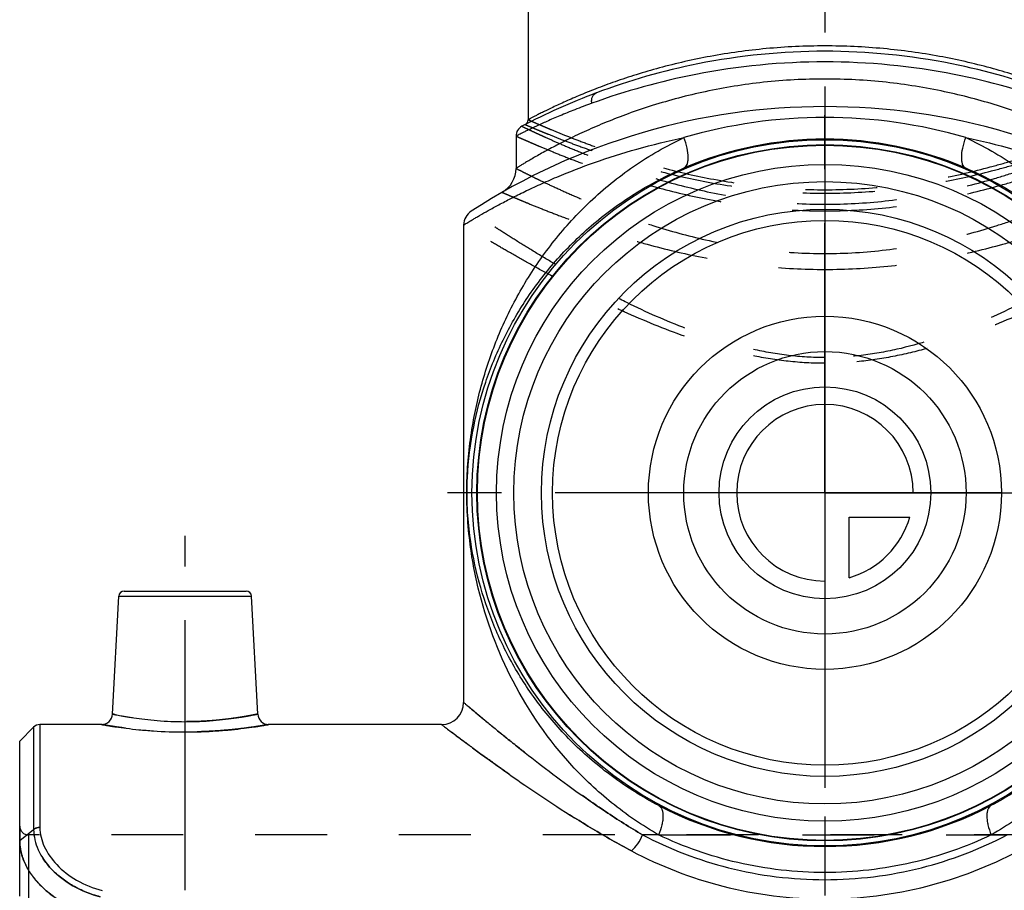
# Model space of a CAD drawing. Header units: millimetres. Extents: x 0 to 1000, y 0 to 1000.
# Tile 2 of 4: x 427 to 516, y 430 to 509. Entities that reach past the tile are written whole.
import ezdxf

# ---------------------------------------------------------------- set-up
doc = ezdxf.new("R2010")
doc.units = ezdxf.units.MM
doc.header["$LTSCALE"] = 65.185185
doc.linetypes.add('CENTER', pattern=[0.6, 0.375, -0.075, 0.075, -0.075])
doc.linetypes.add('HIDDEN', pattern=[0.2, 0.1, -0.1])
for name, color, linetype in [('ACHSEN_S', 7, 'CONTINUOUS'), ('FASEN', 7, 'CONTINUOUS'), ('FLAECHEN', 7, 'CONTINUOUS'), ('KOERPER', 7, 'CONTINUOUS'), ('KONST.EL_MIT_GEO', 7, 'CONTINUOUS'), ('KURVEN', 7, 'CONTINUOUS')]:
    doc.layers.add(name, color=color, linetype=linetype)

msp = doc.modelspace()

# ---------------------------------------------------------------- linework, layer by layer
at = {"layer": 'ACHSEN_S', "color": 40, "linetype": 'CENTER'}
msp.add_line((500, 620.564), (500, 382.9), dxfattribs=at)
at = {"layer": 'FASEN', "color": 7, "linetype": 'Continuous'}
for p, q in [((427, 443.9), (428.266, 445.166)), ((427, 434.901), (427, 443.9))]:
    msp.add_line(p, q, dxfattribs=at)
for radius in [31.5, 29.768]:
    msp.add_circle((500, 466.4), radius, dxfattribs=at)
at = {"layer": 'FASEN', "color": 8, "linetype": 'HIDDEN'}
msp.add_open_spline([(427, 434.901), (427, 434.549), (427.088, 433.825), (427.464, 432.764), (428.073, 431.736), (429.206, 430.406), (431.128, 429.008), (432.942, 428.311), (433.91, 428.068)], degree=3, knots=[0, 0, 0, 0, 0.101651, 0.208767, 0.322974, 0.444996, 0.711745, 1, 1, 1, 1], dxfattribs=at)
at = {"layer": 'FASEN', "color": 7, "linetype": 'Continuous'}
msp.add_open_spline([(433.91, 428.068), (432.94, 428.312), (431.125, 429.009), (429.203, 430.41), (428.071, 431.739), (427.463, 432.766), (427.088, 433.825), (427, 434.549), (427, 434.901)], degree=3, knots=[0, 0, 0, 0, 0.288918, 0.555418, 0.677384, 0.791389, 0.898385, 1, 1, 1, 1], dxfattribs=at)
at = {"layer": 'FLAECHEN', "color": 7, "linetype": 'Continuous'}
for p, q in [((472, 498.732), (472, 495.804)), ((467.25, 490.667), (467.25, 447.4))]:
    msp.add_line(p, q, dxfattribs=at)
msp.add_circle((500, 466.4), 24.688, dxfattribs=at)
at = {"layer": 'KOERPER', "color": 40, "linetype": 'CENTER'}
for p, q in [((500, 466.4), (500, 503.022)), ((500, 466.4), (463.378, 466.4)), ((500, 466.4), (536.622, 466.4)), ((500, 466.4), (500, 429.778)), ((442, 430.4), (442, 462.5))]:
    msp.add_line(p, q, dxfattribs=at)
at = {"layer": 'KOERPER', "color": 7, "linetype": 'Continuous'}
for p, q in [((434.417, 445.4), (428.831, 445.4)), ((465.25, 445.4), (449.583, 445.4))]:
    msp.add_line(p, q, dxfattribs=at)
at = {"layer": 'KOERPER', "color": 8, "linetype": 'HIDDEN'}
msp.add_line((572.2, 435.4), (427.8, 435.4), dxfattribs=at)
at = {"layer": 'KOERPER', "color": 7, "linetype": 'Continuous'}
for radius in [32, 31.552]:
    msp.add_circle((500, 466.4), radius, dxfattribs=at)
at = {"layer": 'KONST.EL_MIT_GEO', "color": 7, "linetype": 'Continuous'}
for p, q in [((473.1, 551.9), (473.1, 500.216)), ((479.281, 502.642), (479.269, 502.638)), ((436.474, 457.5), (447.526, 457.5)), ((435.416, 446.348), (435.975, 457.026)), ((435.975, 457.026), (448.025, 457.026)), ((448.584, 446.348), (448.025, 457.026)), ((428.266, 445.166), (428.266, 435.882)), ((428.831, 445.4), (428.831, 436.064)), ((427, 434.901), (428.266, 435.882)), ((427, 429.84), (427, 434.901)), ((484.922, 435.4), (483.472, 435.4)), ((515.078, 435.4), (516.528, 435.4))]:
    msp.add_line(p, q, dxfattribs=at)
at = {"layer": 'KONST.EL_MIT_GEO', "color": 8, "linetype": 'HIDDEN'}
for p, q in [((427, 436.2), (427, 434.901)), ((427.8, 435.4), (427.8, 429.197)), ((484.922, 435.4), (515.078, 435.4))]:
    msp.add_line(p, q, dxfattribs=at)
at = {"layer": 'KONST.EL_MIT_GEO', "color": 7, "linetype": 'Continuous'}
for radius in [28.2, 25.7]:
    msp.add_circle((500, 466.4), radius, dxfattribs=at)
for centre, radius, start, end in [((500, 447.4), 59, 110.57113, 117.74369), ((500, 442.4), 59, 57.07928, 122.92072), ((472.6, 500.216), 0.5, 297.41948, 0.00016), ((499.996, 454.799), 45.619, 89.9948, 106.25697), ((500.004, 454.799), 45.618, 73.74299, 90.00522), ((473, 498.732), 1, 117.74378, 179.99992), ((500.007, 465.97), 32.481, 90.01175, 113.13021), ((499.993, 465.97), 32.481, 66.86977, 89.98825), ((469.5, 495.804), 2.5, 299.7314, 0.00003), ((468.75, 490.667), 1.5, 122.9208, 180.00005), ((436.474, 457), 0.5, 90, 177), ((447.526, 457), 0.5, 3, 90), ((465.25, 447.4), 2, 270, 360), ((434.417, 446.4), 1, 269.99898, 357.00033), ((449.583, 446.4), 1, 182.99995, 270.00015), ((428.831, 444.6), 0.8, 90, 135), ((500.008, 466.826), 32.479, 242.37357, 269.98534), ((499.992, 466.826), 32.479, 270.01466, 297.62643)]:
    msp.add_arc(centre, radius, start, end, dxfattribs=at)
at = {"layer": 'KONST.EL_MIT_GEO', "color": 8, "linetype": 'HIDDEN'}
msp.add_arc((427.8, 436.2), 0.8, 180, 270, dxfattribs=at)
at = {"layer": 'KONST.EL_MIT_GEO', "color": 7, "linetype": 'Continuous'}
for points, knots in [([(526.9, 500.216), (526.899, 500.218), (526.884, 500.221), (526.862, 500.237), (526.819, 500.258), (526.761, 500.289), (526.686, 500.328), (526.554, 500.397), (526.348, 500.504), (526.053, 500.655), (525.695, 500.835), (525.276, 501.042), (524.601, 501.369), (523.617, 501.826), (522.273, 502.413), (520.723, 503.04), (518.981, 503.683), (517.059, 504.32), (514.195, 505.154), (510.278, 506.044), (505.258, 506.738), (500, 506.983), (494.742, 506.738), (489.722, 506.044), (485.805, 505.154), (482.941, 504.32), (481.019, 503.683), (479.277, 503.04), (477.727, 502.413), (476.383, 501.826), (475.399, 501.369), (474.724, 501.042), (474.305, 500.835), (473.947, 500.655), (473.652, 500.504), (473.446, 500.397), (473.314, 500.328), (473.239, 500.289), (473.181, 500.258), (473.138, 500.237), (473.116, 500.221), (473.101, 500.218), (473.1, 500.216)], [0, 0, 0, 0, 0.000169, 0.000676, 0.001518, 0.002695, 0.004205, 0.006045, 0.010702, 0.016635, 0.023807, 0.032175, 0.041694, 0.063991, 0.090315, 0.120292, 0.153573, 0.189834, 0.228768, 0.313414, 0.404882, 0.5, 0.595118, 0.686586, 0.771232, 0.810166, 0.846427, 0.879708, 0.909685, 0.936009, 0.958306, 0.967825, 0.976193, 0.983365, 0.989298, 0.993955, 0.995795, 0.997305, 0.998482, 0.999324, 0.999831, 1, 1, 1, 1]), ([(500, 506.418), (496.145, 506.418), (489.077, 505.715), (482.271, 503.764), (479.281, 502.642)], [0, 0, 0, 0, 0.546897, 1, 1, 1, 1]), ([(520.719, 502.642), (517.729, 503.764), (510.923, 505.715), (503.855, 506.418), (500, 506.418)], [0, 0, 0, 0, 0.453104, 1, 1, 1, 1]), ([(500, 505.454), (496.078, 505.454), (488.877, 504.75), (481.931, 502.811), (478.866, 501.702)], [0, 0, 0, 0, 0.546147, 1, 1, 1, 1]), ([(521.134, 501.702), (518.069, 502.811), (511.123, 504.75), (503.922, 505.454), (500, 505.454)], [0, 0, 0, 0, 0.453853, 1, 1, 1, 1]), ([(500, 503.9), (498.143, 503.9), (494.497, 503.704), (489.258, 502.863), (485.187, 501.791), (482.22, 500.787), (480.23, 500.02), (478.425, 499.245), (476.819, 498.487), (475.615, 497.872), (474.759, 497.413), (474.199, 497.104), (473.7, 496.821), (473.263, 496.567), (472.888, 496.346), (472.579, 496.16), (472.363, 496.029), (472.225, 495.943), (472.146, 495.895), (472.085, 495.856), (472.039, 495.831), (472.017, 495.811), (472.001, 495.807), (472, 495.804)], [0, 0, 0, 0, 0.188711, 0.370183, 0.538349, 0.615906, 0.688341, 0.755069, 0.815446, 0.868752, 0.892502, 0.914174, 0.933655, 0.950832, 0.965594, 0.977838, 0.98747, 0.991281, 0.99441, 0.996851, 0.998599, 0.999649, 1, 1, 1, 1]), ([(528, 495.804), (527.999, 495.807), (527.983, 495.811), (527.961, 495.831), (527.915, 495.856), (527.854, 495.895), (527.775, 495.943), (527.637, 496.029), (527.421, 496.16), (527.112, 496.346), (526.737, 496.567), (526.3, 496.821), (525.8, 497.104), (525.241, 497.413), (524.385, 497.872), (523.181, 498.487), (521.575, 499.245), (519.77, 500.02), (517.78, 500.787), (514.813, 501.791), (510.742, 502.863), (505.503, 503.704), (501.857, 503.9), (500, 503.9)], [0, 0, 0, 0, 0.000351, 0.001401, 0.003149, 0.00559, 0.00872, 0.01253, 0.022162, 0.034406, 0.049169, 0.066345, 0.085826, 0.107498, 0.131249, 0.184554, 0.244932, 0.31166, 0.384095, 0.461652, 0.629818, 0.811289, 1, 1, 1, 1]), ([(478.866, 501.702), (478.849, 501.804), (478.841, 502.006), (478.907, 502.287), (479.05, 502.514), (479.194, 502.61), (479.269, 502.638)], [0, 0, 0, 0, 0.283377, 0.544674, 0.780928, 1, 1, 1, 1]), ([(478.866, 501.702), (478.351, 501.515), (477.38, 501.149), (476.022, 500.597), (474.847, 500.089), (473.99, 499.698), (473.403, 499.422), (473.04, 499.248), (472.731, 499.097), (472.476, 498.971), (472.298, 498.883), (472.184, 498.825), (472.119, 498.793), (472.07, 498.767), (472.032, 498.75), (472.014, 498.737), (472.001, 498.735), (472, 498.732)], [0, 0, 0, 0, 0.219393, 0.415947, 0.587591, 0.732163, 0.793619, 0.847504, 0.893574, 0.931605, 0.961401, 0.97316, 0.982804, 0.990319, 0.995694, 0.998923, 1, 1, 1, 1]), ([(467.25, 490.667), (467.251, 490.669), (467.261, 490.671), (467.276, 490.684), (467.306, 490.701), (467.345, 490.726), (467.397, 490.757), (467.488, 490.813), (467.63, 490.9), (467.834, 491.023), (468.082, 491.172), (468.373, 491.345), (468.844, 491.62), (469.535, 492.013), (470.482, 492.533), (471.581, 493.109), (472.825, 493.728), (474.208, 494.375), (476.298, 495.287), (479.212, 496.412), (483.057, 497.63), (485.793, 498.297), (487.225, 498.593)], [0, 0, 0, 0, 0.000313, 0.001249, 0.002809, 0.00499, 0.007789, 0.011203, 0.019857, 0.03091, 0.044311, 0.06, 0.077912, 0.12012, 0.170345, 0.227996, 0.292504, 0.363344, 0.440034, 0.609229, 0.796901, 1, 1, 1, 1]), ([(484.922, 435.4), (483.429, 436.253), (480.641, 438.164), (475.913, 442.607), (471.432, 449.05), (468.74, 456.303), (467.622, 462.586), (467.425, 467.636), (467.974, 472.614), (469.063, 477.169), (470.64, 481.425), (472.744, 485.495), (475.416, 489.354), (478.698, 492.935), (482.632, 496.127), (485.63, 497.849), (487.225, 498.593)], [0, 0, 0, 0, 0.067078, 0.131169, 0.252432, 0.369415, 0.429998, 0.500928, 0.565752, 0.624795, 0.683239, 0.742422, 0.803081, 0.865849, 0.931327, 1, 1, 1, 1]), ([(487.247, 495.84), (487.307, 495.868), (487.421, 495.965), (487.53, 496.182), (487.592, 496.465), (487.616, 496.959), (487.513, 497.688), (487.339, 498.28), (487.225, 498.593)], [0, 0, 0, 0, 0.067756, 0.14787, 0.246416, 0.365049, 0.65674, 1, 1, 1, 1]), ([(512.753, 495.84), (512.693, 495.868), (512.579, 495.965), (512.47, 496.182), (512.408, 496.465), (512.384, 496.959), (512.487, 497.688), (512.661, 498.28), (512.775, 498.593)], [0, 0, 0, 0, 0.067756, 0.14787, 0.246416, 0.365049, 0.65674, 1, 1, 1, 1]), ([(512.775, 498.593), (514.37, 497.849), (517.368, 496.127), (521.301, 492.935), (524.584, 489.354), (527.256, 485.495), (529.36, 481.426), (530.937, 477.169), (532.026, 472.614), (532.575, 467.636), (532.378, 462.587), (531.26, 456.303), (528.568, 449.05), (524.087, 442.607), (519.359, 438.164), (516.571, 436.253), (515.078, 435.4)], [0, 0, 0, 0, 0.068672, 0.134147, 0.196913, 0.257571, 0.316754, 0.375199, 0.434241, 0.499064, 0.569996, 0.63058, 0.747563, 0.868827, 0.932921, 1, 1, 1, 1]), ([(512.775, 498.593), (514.207, 498.297), (516.943, 497.63), (520.788, 496.412), (523.702, 495.287), (525.792, 494.375), (527.174, 493.728), (528.419, 493.109), (529.518, 492.533), (530.465, 492.013), (531.156, 491.62), (531.627, 491.345), (531.918, 491.172), (532.166, 491.023), (532.37, 490.9), (532.512, 490.813), (532.603, 490.757), (532.655, 490.726), (532.694, 490.701), (532.724, 490.684), (532.739, 490.671), (532.749, 490.669), (532.75, 490.667)], [0, 0, 0, 0, 0.203098, 0.390768, 0.55996, 0.63665, 0.70749, 0.772, 0.829652, 0.879878, 0.922086, 0.939999, 0.955688, 0.96909, 0.980143, 0.988797, 0.992211, 0.99501, 0.997191, 0.998751, 0.999687, 1, 1, 1, 1]), ([(484.947, 438.049), (483.478, 438.818), (480.731, 440.534), (477.138, 443.606), (474.164, 446.981), (471.769, 450.578), (469.912, 454.356), (468.553, 458.341), (467.837, 461.908), (467.549, 465.082), (467.546, 468.392), (468.032, 472.255), (469.157, 476.44), (470.755, 480.312), (472.87, 484.004), (475.542, 487.5), (478.814, 490.74), (482.723, 493.624), (485.676, 495.17), (487.247, 495.84)], [0, 0, 0, 0, 0.068754, 0.133647, 0.195353, 0.254631, 0.312289, 0.369417, 0.428725, 0.462625, 0.501415, 0.565751, 0.623388, 0.680598, 0.738938, 0.799308, 0.862482, 0.929191, 1, 1, 1, 1]), ([(512.753, 495.84), (514.324, 495.17), (517.277, 493.624), (521.185, 490.74), (524.457, 487.501), (527.13, 484.005), (529.245, 480.313), (530.843, 476.44), (531.967, 472.256), (532.454, 468.392), (532.451, 465.082), (532.163, 461.908), (531.447, 458.341), (530.088, 454.356), (528.231, 450.578), (525.836, 446.981), (522.862, 443.606), (519.269, 440.534), (516.522, 438.818), (515.053, 438.049)], [0, 0, 0, 0, 0.070808, 0.137514, 0.200686, 0.261054, 0.319396, 0.376606, 0.434243, 0.498577, 0.537367, 0.57127, 0.630579, 0.687706, 0.745364, 0.804642, 0.86635, 0.931245, 1, 1, 1, 1]), ([(467.25, 447.4), (467.256, 447.394), (467.284, 447.373), (467.342, 447.321), (467.442, 447.238), (467.651, 447.06), (468.007, 446.761), (468.541, 446.313), (469.214, 445.753), (470.017, 445.091), (470.94, 444.339), (472.38, 443.182), (474.416, 441.589), (477.127, 439.566), (480.163, 437.447), (482.331, 436.074), (483.472, 435.4)], [0, 0, 0, 0, 0.001293, 0.005167, 0.011599, 0.020559, 0.045868, 0.080616, 0.124195, 0.175923, 0.235085, 0.300976, 0.450276, 0.619007, 0.803259, 1, 1, 1, 1]), ([(435.416, 446.348), (435.417, 446.346), (435.43, 446.347), (435.452, 446.339), (435.492, 446.332), (435.547, 446.32), (435.618, 446.306), (435.742, 446.281), (435.935, 446.244), (436.21, 446.192), (436.54, 446.133), (436.922, 446.069), (437.524, 445.976), (438.378, 445.862), (439.502, 445.751), (440.725, 445.677), (442, 445.65), (443.275, 445.677), (444.498, 445.751), (445.622, 445.862), (446.476, 445.976), (447.078, 446.069), (447.46, 446.133), (447.79, 446.192), (448.065, 446.244), (448.258, 446.281), (448.382, 446.306), (448.453, 446.32), (448.508, 446.332), (448.548, 446.339), (448.57, 446.347), (448.582, 446.346), (448.584, 446.348)], [0, 0, 0, 0, 0.000612, 0.002442, 0.005485, 0.009735, 0.015177, 0.021795, 0.038484, 0.059614, 0.08496, 0.114261, 0.147227, 0.222868, 0.309072, 0.402637, 0.5, 0.597362, 0.690927, 0.777131, 0.852772, 0.885738, 0.915039, 0.940385, 0.961515, 0.978205, 0.984823, 0.990265, 0.994515, 0.997558, 0.999388, 1, 1, 1, 1]), ([(434.417, 445.4), (434.43, 445.399), (434.479, 445.387), (434.59, 445.371), (434.774, 445.338), (435.028, 445.297), (435.349, 445.245), (435.902, 445.162), (436.729, 445.05), (437.863, 444.923), (439.64, 444.775), (442, 444.695), (444.36, 444.775), (446.137, 444.923), (447.271, 445.05), (448.098, 445.162), (448.651, 445.245), (448.972, 445.297), (449.226, 445.338), (449.41, 445.371), (449.521, 445.387), (449.57, 445.399), (449.583, 445.4)], [0, 0, 0, 0, 0.00249, 0.009921, 0.0222, 0.039166, 0.060606, 0.086267, 0.149057, 0.224896, 0.310833, 0.5, 0.689166, 0.775104, 0.850943, 0.913732, 0.939394, 0.960834, 0.977801, 0.990079, 0.99751, 1, 1, 1, 1]), ([(465.25, 445.4), (465.256, 445.394), (465.287, 445.374), (465.349, 445.324), (465.456, 445.244), (465.679, 445.073), (466.06, 444.785), (466.632, 444.353), (467.353, 443.815), (468.21, 443.179), (469.196, 442.458), (470.731, 441.349), (472.898, 439.825), (475.775, 437.897), (478.985, 435.885), (481.267, 434.587), (482.463, 433.952)], [0, 0, 0, 0, 0.001297, 0.005183, 0.011636, 0.020623, 0.046006, 0.080845, 0.124526, 0.176355, 0.23561, 0.301578, 0.450959, 0.619641, 0.80368, 1, 1, 1, 1]), ([(484.947, 438.049), (485.01, 438.014), (485.126, 437.91), (485.244, 437.689), (485.31, 437.408), (485.328, 437.075), (485.297, 436.697), (485.188, 436.124), (485.042, 435.69), (484.922, 435.4)], [0, 0, 0, 0, 0.076076, 0.16181, 0.262615, 0.380632, 0.51562, 0.665797, 1, 1, 1, 1]), ([(515.053, 438.049), (514.99, 438.014), (514.873, 437.91), (514.756, 437.689), (514.69, 437.408), (514.672, 437.075), (514.703, 436.697), (514.812, 436.124), (514.958, 435.69), (515.078, 435.4)], [0, 0, 0, 0, 0.076076, 0.16181, 0.262615, 0.380632, 0.51562, 0.665797, 1, 1, 1, 1]), ([(428.266, 435.882), (428.264, 435.257), (428.599, 433.909), (429.882, 432.129), (431.837, 430.651), (433.441, 430.012), (434.301, 429.789)], [0, 0, 0, 0, 0.205046, 0.440607, 0.708199, 1, 1, 1, 1]), ([(428.831, 436.063), (428.779, 436.064), (428.58, 436.05), (428.382, 435.973), (428.266, 435.882)], [0, 0, 0, 0, 0.26061, 1, 1, 1, 1]), ([(428.831, 436.064), (428.835, 435.481), (429.153, 434.224), (430.348, 432.558), (432.172, 431.166), (433.673, 430.563), (434.479, 430.352)], [0, 0, 0, 0, 0.204678, 0.439917, 0.707514, 1, 1, 1, 1]), ([(482.463, 433.952), (482.678, 434.136), (483.067, 434.593), (483.354, 435.115), (483.472, 435.4)], [0, 0, 0, 0, 0.479549, 1, 1, 1, 1]), ([(483.472, 435.4), (485.932, 434.108), (491.328, 432.043), (500, 430.977), (508.672, 432.043), (514.068, 434.108), (516.528, 435.4)], [0, 0, 0, 0, 0.243115, 0.499999, 0.756884, 1, 1, 1, 1]), ([(500, 431.987), (497.347, 431.987), (492.143, 432.573), (487.204, 434.302), (484.922, 435.4)], [0, 0, 0, 0, 0.511666, 1, 1, 1, 1]), ([(515.078, 435.4), (512.796, 434.302), (507.857, 432.573), (502.653, 431.987), (500, 431.987)], [0, 0, 0, 0, 0.488334, 1, 1, 1, 1]), ([(482.463, 433.952), (485.076, 432.564), (490.799, 430.351), (500, 429.205), (509.201, 430.351), (514.924, 432.564), (517.537, 433.952)], [0, 0, 0, 0, 0.243765, 0.499999, 0.756233, 1, 1, 1, 1])]:
    msp.add_open_spline(points, degree=3, knots=knots, dxfattribs=at)
at = {"layer": 'KONST.EL_MIT_GEO', "color": 8, "linetype": 'HIDDEN'}
for points, knots in [([(473.1, 500.216), (473.102, 500.213), (473.115, 500.211), (473.138, 500.197), (473.181, 500.18), (473.238, 500.154), (473.313, 500.121), (473.445, 500.062), (473.651, 499.972), (473.946, 499.843), (474.304, 499.688), (474.724, 499.509), (475.401, 499.224), (476.389, 498.82), (477.739, 498.293), (479.294, 497.718), (481.041, 497.115), (482.965, 496.504), (485.83, 495.686), (489.739, 494.78), (494.748, 494.042), (500, 493.776), (505.252, 494.042), (510.261, 494.78), (514.17, 495.686), (517.035, 496.504), (518.959, 497.115), (520.706, 497.718), (522.261, 498.293), (523.611, 498.82), (524.599, 499.224), (525.276, 499.509), (525.696, 499.688), (526.054, 499.843), (526.349, 499.972), (526.555, 500.062), (526.687, 500.121), (526.762, 500.154), (526.819, 500.18), (526.862, 500.197), (526.885, 500.211), (526.898, 500.213), (526.9, 500.216)], [0, 0, 0, 0, 0.000164, 0.000655, 0.001473, 0.002616, 0.004083, 0.005872, 0.010406, 0.016194, 0.023209, 0.031415, 0.040776, 0.062799, 0.088936, 0.118832, 0.152135, 0.1885, 0.227595, 0.312636, 0.404499, 0.5, 0.595501, 0.687364, 0.772405, 0.8115, 0.847865, 0.881168, 0.911064, 0.937201, 0.959224, 0.968585, 0.976791, 0.983806, 0.989594, 0.994128, 0.995917, 0.997384, 0.998527, 0.999345, 0.999836, 1, 1, 1, 1]), ([(472.534, 499.617), (472.538, 499.617), (472.548, 499.609), (472.574, 499.599), (472.615, 499.578), (472.674, 499.55), (472.749, 499.514), (472.883, 499.45), (473.09, 499.351), (473.388, 499.21), (473.749, 499.04), (474.173, 498.844), (474.858, 498.532), (475.858, 498.089), (477.225, 497.508), (478.803, 496.874), (480.578, 496.206), (482.536, 495.527), (485.456, 494.613), (489.453, 493.591), (494.593, 492.749), (498.175, 492.546), (500, 492.546)], [0, 0, 0, 0, 0.000327, 0.001305, 0.002933, 0.005208, 0.00813, 0.011693, 0.020724, 0.032257, 0.046235, 0.062592, 0.081256, 0.125186, 0.177349, 0.237044, 0.303571, 0.376246, 0.454408, 0.624547, 0.808539, 1, 1, 1, 1]), ([(472.83, 499.772), (472.833, 499.771), (472.844, 499.764), (472.87, 499.756), (472.912, 499.736), (473.002, 499.698), (473.156, 499.632), (473.391, 499.532), (473.69, 499.405), (474.054, 499.254), (474.48, 499.078), (475.168, 498.798), (476.171, 498.401), (477.539, 497.884), (479.115, 497.32), (480.883, 496.728), (482.83, 496.13), (485.724, 495.329), (489.668, 494.443), (494.714, 493.722), (500, 493.463), (505.286, 493.722), (510.332, 494.443), (514.276, 495.329), (517.17, 496.13), (519.117, 496.728), (520.885, 497.32), (522.461, 497.884), (523.829, 498.401), (524.832, 498.798), (525.52, 499.078), (525.946, 499.254), (526.31, 499.405), (526.609, 499.532), (526.844, 499.632), (526.998, 499.698), (527.088, 499.736), (527.13, 499.756), (527.156, 499.764), (527.167, 499.772), (527.17, 499.772)], [0, 0, 0, 0, 0.000165, 0.000657, 0.001478, 0.002624, 0.00589, 0.010438, 0.016244, 0.023278, 0.031505, 0.04089, 0.06296, 0.089144, 0.119081, 0.152415, 0.188801, 0.227902, 0.312906, 0.404659, 0.5, 0.595341, 0.687095, 0.772098, 0.811199, 0.847585, 0.88092, 0.910856, 0.93704, 0.959111, 0.968495, 0.976722, 0.983756, 0.989562, 0.99411, 0.997376, 0.998522, 0.999343, 0.999835, 1, 1, 1, 1]), ([(500, 492.546), (501.825, 492.546), (505.407, 492.749), (510.547, 493.591), (514.544, 494.613), (517.464, 495.527), (519.422, 496.206), (521.197, 496.874), (522.775, 497.508), (524.142, 498.089), (525.142, 498.532), (525.827, 498.844), (526.251, 499.04), (526.612, 499.21), (526.91, 499.351), (527.117, 499.45), (527.251, 499.514), (527.326, 499.55), (527.385, 499.578), (527.426, 499.599), (527.452, 499.609), (527.462, 499.617), (527.466, 499.617)], [0, 0, 0, 0, 0.191461, 0.375453, 0.545592, 0.623754, 0.696429, 0.762956, 0.822651, 0.874814, 0.918743, 0.937408, 0.953765, 0.967743, 0.979276, 0.988307, 0.99187, 0.994792, 0.997067, 0.998695, 0.999673, 1, 1, 1, 1]), ([(472, 498.732), (472.002, 498.73), (472.016, 498.727), (472.04, 498.713), (472.084, 498.695), (472.144, 498.667), (472.222, 498.632), (472.36, 498.57), (472.574, 498.475), (472.882, 498.339), (473.255, 498.175), (473.692, 497.986), (474.398, 497.685), (475.427, 497.257), (476.832, 496.698), (478.451, 496.087), (480.269, 495.445), (482.271, 494.793), (485.25, 493.916), (489.316, 492.939), (494.529, 492.137), (498.154, 491.944), (500, 491.944)], [0, 0, 0, 0, 0.000329, 0.001313, 0.002951, 0.005241, 0.008181, 0.011766, 0.020851, 0.03245, 0.046504, 0.062944, 0.081697, 0.12581, 0.17815, 0.238002, 0.304653, 0.377409, 0.455597, 0.625599, 0.809171, 1, 1, 1, 1]), ([(500, 491.944), (501.846, 491.944), (505.471, 492.137), (510.684, 492.939), (514.75, 493.916), (517.729, 494.793), (519.731, 495.445), (521.549, 496.087), (523.168, 496.698), (524.573, 497.257), (525.602, 497.685), (526.308, 497.986), (526.745, 498.175), (527.118, 498.339), (527.426, 498.475), (527.64, 498.57), (527.778, 498.632), (527.856, 498.667), (527.916, 498.695), (527.96, 498.713), (527.984, 498.727), (527.998, 498.73), (528, 498.732)], [0, 0, 0, 0, 0.190829, 0.374401, 0.544403, 0.622591, 0.695347, 0.761998, 0.82185, 0.87419, 0.918303, 0.937056, 0.953496, 0.96755, 0.979149, 0.988234, 0.991819, 0.994759, 0.997049, 0.998687, 0.999671, 1, 1, 1, 1]), ([(472, 495.804), (472.002, 495.801), (472.016, 495.798), (472.04, 495.782), (472.085, 495.761), (472.145, 495.729), (472.224, 495.689), (472.363, 495.618), (472.579, 495.509), (472.888, 495.353), (473.263, 495.166), (473.702, 494.95), (474.409, 494.606), (475.439, 494.12), (476.843, 493.485), (478.458, 492.792), (480.27, 492.065), (482.265, 491.327), (485.231, 490.334), (489.286, 489.224), (494.506, 488.306), (498.146, 488.084), (500, 488.084)], [0, 0, 0, 0, 0.000336, 0.001343, 0.003019, 0.005361, 0.008367, 0.012031, 0.02131, 0.033143, 0.04746, 0.064185, 0.08323, 0.127913, 0.180742, 0.240945, 0.307777, 0.380534, 0.458552, 0.627796, 0.810304, 1, 1, 1, 1]), ([(500, 488.084), (501.854, 488.084), (505.494, 488.306), (510.714, 489.224), (514.769, 490.334), (517.735, 491.327), (519.73, 492.065), (521.542, 492.792), (523.157, 493.485), (524.561, 494.12), (525.591, 494.606), (526.298, 494.95), (526.737, 495.166), (527.112, 495.353), (527.421, 495.509), (527.637, 495.618), (527.776, 495.689), (527.855, 495.729), (527.915, 495.761), (527.96, 495.782), (527.984, 495.798), (527.998, 495.801), (528, 495.804)], [0, 0, 0, 0, 0.189696, 0.372204, 0.541448, 0.619466, 0.692223, 0.759055, 0.819258, 0.872087, 0.91677, 0.935815, 0.95254, 0.966857, 0.97869, 0.987969, 0.991633, 0.994639, 0.996981, 0.998657, 0.999664, 1, 1, 1, 1]), ([(470.74, 493.633), (470.743, 493.633), (470.755, 493.624), (470.784, 493.615), (470.831, 493.593), (470.897, 493.565), (470.982, 493.528), (471.132, 493.463), (471.364, 493.363), (471.697, 493.22), (472.101, 493.049), (472.573, 492.852), (473.331, 492.538), (474.431, 492.094), (475.927, 491.515), (477.64, 490.884), (479.554, 490.223), (481.652, 489.554), (484.756, 488.657), (488.972, 487.659), (494.359, 486.84), (498.098, 486.644), (500, 486.644)], [0, 0, 0, 0, 0.000341, 0.001363, 0.003063, 0.005438, 0.008487, 0.012202, 0.021605, 0.03359, 0.04808, 0.064993, 0.084235, 0.129317, 0.182521, 0.243046, 0.310124, 0.383032, 0.461091, 0.630026, 0.81164, 1, 1, 1, 1]), ([(500, 486.644), (501.902, 486.644), (505.641, 486.84), (511.028, 487.659), (515.244, 488.657), (518.348, 489.554), (520.446, 490.223), (522.36, 490.884), (524.073, 491.515), (525.569, 492.094), (526.669, 492.538), (527.427, 492.852), (527.899, 493.049), (528.303, 493.22), (528.636, 493.363), (528.868, 493.463), (529.018, 493.528), (529.103, 493.565), (529.169, 493.593), (529.216, 493.615), (529.245, 493.624), (529.257, 493.633), (529.26, 493.633)], [0, 0, 0, 0, 0.18836, 0.369974, 0.538909, 0.616968, 0.689876, 0.756954, 0.817479, 0.870683, 0.915765, 0.935007, 0.95192, 0.96641, 0.978395, 0.987798, 0.991513, 0.994562, 0.996937, 0.998637, 0.999659, 1, 1, 1, 1]), ([(500, 478.655), (498.9, 478.655), (496.709, 478.787), (492.471, 479.529), (487.537, 481.113), (482.978, 483.144), (479.645, 484.835), (477.393, 486.056), (475.339, 487.231), (473.5, 488.329), (471.895, 489.324), (470.714, 490.079), (469.901, 490.609), (469.395, 490.943), (468.962, 491.231), (468.604, 491.471), (468.355, 491.64), (468.194, 491.749), (468.104, 491.811), (468.032, 491.859), (467.983, 491.895), (467.951, 491.913), (467.939, 491.925), (467.935, 491.926)], [0, 0, 0, 0, 0.093849, 0.186738, 0.366421, 0.534178, 0.612111, 0.685213, 0.752758, 0.813955, 0.867952, 0.913857, 0.933493, 0.950773, 0.965593, 0.977861, 0.987493, 0.9913, 0.994425, 0.99686, 0.998603, 0.99965, 1, 1, 1, 1]), ([(532.065, 491.926), (532.061, 491.925), (532.049, 491.912), (532.017, 491.895), (531.968, 491.859), (531.896, 491.811), (531.806, 491.749), (531.645, 491.64), (531.396, 491.471), (531.038, 491.231), (530.605, 490.943), (530.099, 490.609), (529.286, 490.079), (528.105, 489.324), (526.5, 488.329), (524.661, 487.231), (522.607, 486.056), (520.355, 484.835), (517.022, 483.144), (512.463, 481.113), (507.529, 479.529), (503.291, 478.787), (501.1, 478.655), (500, 478.655)], [0, 0, 0, 0, 0.00035, 0.001397, 0.00314, 0.005575, 0.0087, 0.012507, 0.022139, 0.034407, 0.049227, 0.066506, 0.086142, 0.132047, 0.186044, 0.24724, 0.314785, 0.387887, 0.46582, 0.633577, 0.813261, 0.906151, 1, 1, 1, 1]), ([(500, 478.135), (498.893, 478.135), (496.688, 478.258), (493.445, 478.78), (490.319, 479.567), (486.412, 480.84), (482.753, 482.348), (479.341, 483.948), (477.028, 485.106), (474.915, 486.219), (473.02, 487.26), (471.361, 488.203), (470.139, 488.918), (469.295, 489.42), (468.77, 489.736), (468.32, 490.009), (467.948, 490.236), (467.688, 490.396), (467.521, 490.499), (467.426, 490.558), (467.352, 490.604), (467.298, 490.635), (467.269, 490.657), (467.253, 490.664), (467.25, 490.667)], [0, 0, 0, 0, 0.093629, 0.186337, 0.277324, 0.365933, 0.53363, 0.611564, 0.684683, 0.752262, 0.813511, 0.867581, 0.913577, 0.933262, 0.950591, 0.965458, 0.97777, 0.98744, 0.991262, 0.9944, 0.996846, 0.998596, 0.999648, 1, 1, 1, 1]), ([(532.75, 490.667), (532.747, 490.664), (532.731, 490.657), (532.702, 490.635), (532.648, 490.604), (532.574, 490.558), (532.479, 490.499), (532.312, 490.396), (532.052, 490.236), (531.68, 490.009), (531.23, 489.736), (530.705, 489.42), (529.861, 488.918), (528.639, 488.203), (526.98, 487.26), (525.085, 486.219), (522.972, 485.106), (520.66, 483.948), (517.247, 482.348), (513.588, 480.84), (509.681, 479.567), (506.555, 478.78), (503.312, 478.258), (501.107, 478.135), (500, 478.135)], [0, 0, 0, 0, 0.000352, 0.001404, 0.003154, 0.0056, 0.008738, 0.01256, 0.02223, 0.034542, 0.049409, 0.066738, 0.086423, 0.132418, 0.186488, 0.247737, 0.315316, 0.388434, 0.466368, 0.634065, 0.722674, 0.813662, 0.90637, 1, 1, 1, 1]), ([(483.472, 435.4), (482.331, 436.074), (480.163, 437.447), (477.581, 439.249), (475.665, 440.657), (474.343, 441.656), (473.111, 442.61), (471.974, 443.509), (470.939, 444.339), (470.017, 445.091), (469.214, 445.753), (468.625, 446.243), (468.221, 446.582), (467.97, 446.792), (467.756, 446.972), (467.58, 447.121), (467.457, 447.225), (467.378, 447.292), (467.333, 447.33), (467.299, 447.358), (467.272, 447.384), (467.261, 447.388), (467.25, 447.402), (467.25, 447.4)], [0, 0, 0, 0, 0.196723, 0.380982, 0.467519, 0.54973, 0.627096, 0.699043, 0.764937, 0.824101, 0.875826, 0.9194, 0.937915, 0.954141, 0.968006, 0.979445, 0.988403, 0.991936, 0.994834, 0.997092, 0.998707, 0.999677, 1, 1, 1, 1]), ([(448.584, 446.348), (448.582, 446.346), (448.571, 446.346), (448.548, 446.339), (448.508, 446.332), (448.424, 446.314), (448.281, 446.286), (448.065, 446.244), (447.791, 446.192), (447.461, 446.133), (447.079, 446.069), (446.477, 445.976), (445.623, 445.863), (444.499, 445.751), (443.275, 445.677), (442, 445.65), (440.725, 445.677), (439.501, 445.751), (438.377, 445.863), (437.523, 445.976), (436.921, 446.069), (436.539, 446.133), (436.209, 446.192), (435.935, 446.244), (435.742, 446.281), (435.618, 446.306), (435.547, 446.32), (435.492, 446.332), (435.452, 446.339), (435.43, 446.347), (435.417, 446.346), (435.416, 446.348)], [0, 0, 0, 0, 0.00061, 0.00244, 0.005483, 0.00973, 0.021786, 0.038468, 0.05959, 0.084926, 0.114216, 0.147169, 0.222792, 0.308998, 0.402591, 0.500003, 0.597414, 0.691006, 0.77721, 0.852832, 0.885785, 0.915074, 0.940411, 0.961533, 0.978214, 0.98483, 0.99027, 0.994517, 0.99756, 0.99939, 1, 1, 1, 1]), ([(449.583, 445.4), (449.57, 445.4), (449.543, 445.391), (449.493, 445.385), (449.394, 445.367), (449.226, 445.339), (448.972, 445.296), (448.651, 445.245), (448.099, 445.162), (447.272, 445.05), (446.138, 444.923), (444.848, 444.816), (443.452, 444.744), (441.528, 444.711), (439.639, 444.775), (437.862, 444.923), (436.728, 445.05), (435.901, 445.162), (435.349, 445.245), (435.028, 445.297), (434.774, 445.338), (434.59, 445.371), (434.479, 445.387), (434.43, 445.399), (434.417, 445.4)], [0, 0, 0, 0, 0.002487, 0.005589, 0.009916, 0.022188, 0.039146, 0.060577, 0.086227, 0.14899, 0.22481, 0.31075, 0.403617, 0.500016, 0.689254, 0.775192, 0.851011, 0.913773, 0.939423, 0.960855, 0.977812, 0.990084, 0.997513, 1, 1, 1, 1]), ([(482.463, 433.952), (481.267, 434.587), (478.985, 435.885), (475.776, 437.897), (473.311, 439.549), (471.51, 440.802), (470.298, 441.662), (469.195, 442.458), (468.21, 443.18), (467.352, 443.815), (466.722, 444.286), (466.289, 444.612), (466.021, 444.815), (465.792, 444.988), (465.603, 445.131), (465.471, 445.232), (465.387, 445.296), (465.338, 445.333), (465.303, 445.359), (465.273, 445.384), (465.263, 445.388), (465.249, 445.402), (465.25, 445.4)], [0, 0, 0, 0, 0.196303, 0.380349, 0.549046, 0.626439, 0.69844, 0.764411, 0.823669, 0.875496, 0.919171, 0.937733, 0.954004, 0.967908, 0.979381, 0.988366, 0.991911, 0.994818, 0.997083, 0.998703, 0.999676, 1, 1, 1, 1]), ([(434.301, 429.789), (433.441, 430.012), (431.837, 430.651), (429.882, 432.129), (428.599, 433.909), (428.264, 435.257), (428.266, 435.882)], [0, 0, 0, 0, 0.291775, 0.559353, 0.794949, 1, 1, 1, 1]), ([(428.831, 436.063), (428.779, 436.063), (428.58, 436.049), (428.383, 435.972), (428.266, 435.882)], [0, 0, 0, 0, 0.260849, 1, 1, 1, 1])]:
    msp.add_open_spline(points, degree=3, knots=knots, dxfattribs=at)
at = {"layer": 'KURVEN', "color": 40, "linetype": 'Continuous'}
for p, q in [((500, 482.4), (500, 450.4)), ((516, 466.4), (484, 466.4)), ((502.2, 464.2), (507.692, 464.2)), ((502.2, 458.708), (502.2, 464.2))]:
    msp.add_line(p, q, dxfattribs=at)
for radius in [16, 12.8, 9.6]:
    msp.add_circle((500, 466.4), radius, dxfattribs=at)
for start, end in [(0, 270), (285.96201, 344.03799)]:
    msp.add_arc((500, 466.4), 8, start, end, dxfattribs=at)

doc.saveas('drawing.dxf')
